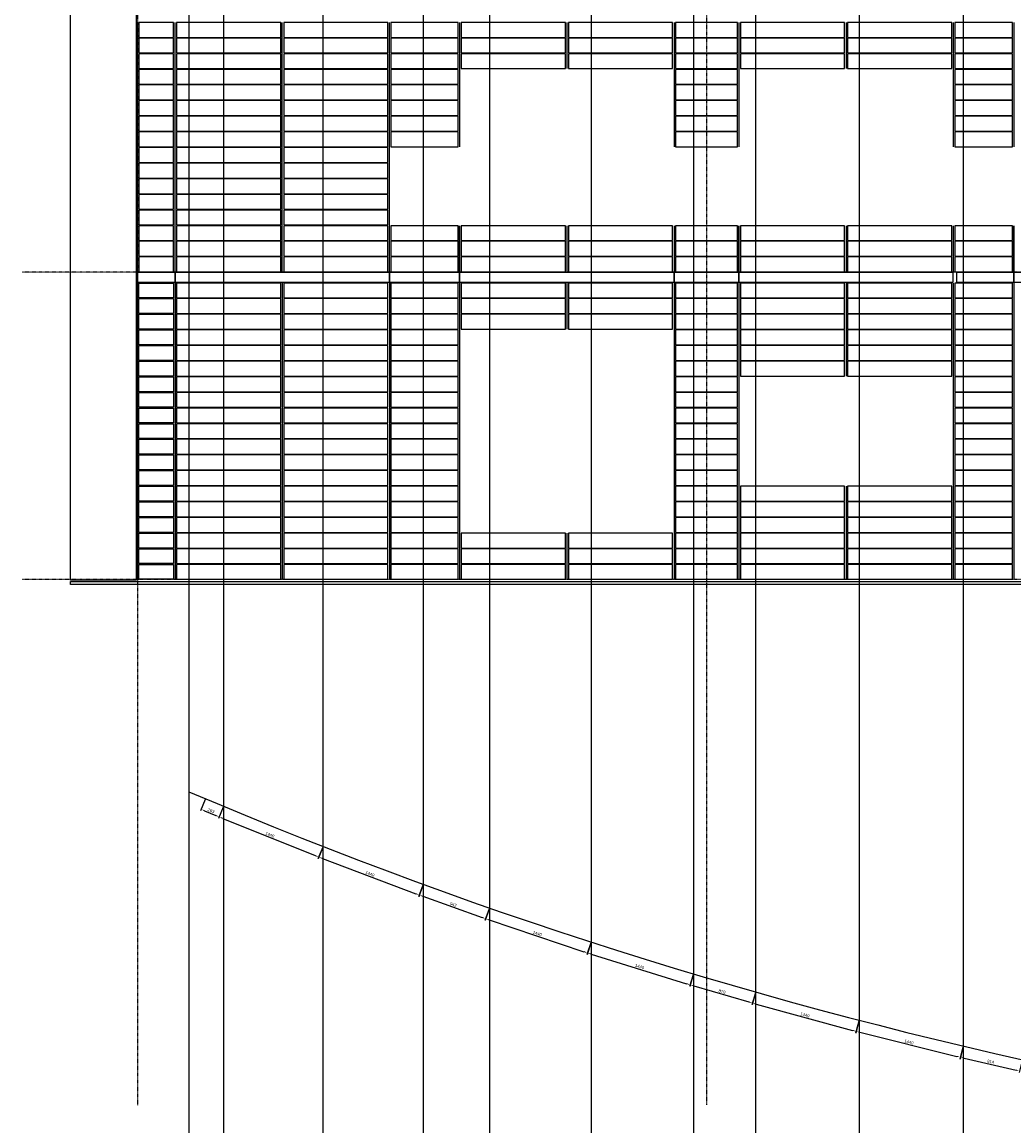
# Model space of a CAD drawing. Header units: millimetres. Extents: x -89870 to 271682, y -14857 to 84958.
# Tile 2 of 31: x -89870 to -76550, y 12583 to 27411. Entities that reach past the tile are written whole.
import ezdxf

# ---------------------------------------------------------------- set-up
doc = ezdxf.new("R2010")
doc.units = ezdxf.units.MM
doc.linetypes.add('DASHDOT', pattern=[25.4, 12.7, -6.35, 0, -6.35])
for name, color, linetype in [('alu uprof', 3, 'Continuous'), ('alu vprof', 3, 'Continuous'), ('hulplijn', 11, 'Continuous'), ('keramiek', 1, 'Continuous'), ('stramien', 1, 'DASHDOT')]:
    doc.layers.add(name, color=color, linetype=linetype)
doc.styles.get("Standard").update_dxf_attribs({"font": 'arial.ttf'})
doc.dimstyles.new('Annotative', dxfattribs={"dimscale": 0, "dimtxt": 2, "dimasz": 2.5, "dimexe": 1.25, "dimexo": 0.625, "dimtad": 1, "dimdec": 0, "dimtxsty": 'Standard', "dimcen": 2.5, "dimadec": 0, "dimazin": 0, "dimtfac": 1, "dimtdec": 0, "dimtmove": 0, "dimatfit": 3, "dimfxl": 1, "dimarcsym": 0})

# ---------------------------------------------------------------- blocks, each defined once
blk = doc.blocks.new('*D324')
at = {"layer": 'alu vprof', "color": 0, "lineweight": -2, "transparency": 16777216}
for p, q in [((-87412, 16966), (-87475, 16814)), ((-87420, 16818), (-87269, 16755)), ((-87169, 16865), (-87233, 16712))]:
    blk.add_line(p, q, dxfattribs=at)
at = {"layer": 'alu vprof', "color": 0, "transparency": 16777216}
for points in [[(-87416, 16825), (-87423, 16810), (-87466, 16837)], [(-87266, 16762), (-87273, 16747), (-87223, 16735)]]:
    blk.add_solid(points, dxfattribs=at)
at = {"layer": 'Defpoints', "color": 0, "transparency": 16777216}
for p in [(-87407, 16978), (-87164, 16876), (-87223, 16735)]:
    blk.add_point(p, dxfattribs=at)
at = {"layer": 'alu vprof', "color": 0, "transparency": 16777216, "insert": (-87332, 16817), "char_height": 40, "attachment_point": 5, "rotation": 337.2701}
blk.add_mtext('263', dxfattribs=at)
blk = doc.blocks.new('*D325')
at = {"layer": 'alu vprof', "color": 0, "lineweight": -2, "transparency": 16777216}
for p, q in [((-87169, 16865), (-87231, 16711)), ((-87175, 16715), (-85933, 16214)), ((-85833, 16326), (-85896, 16172))]:
    blk.add_line(p, q, dxfattribs=at)
at = {"layer": 'alu vprof', "color": 0, "transparency": 16777216}
for points in [[(-87172, 16723), (-87178, 16707), (-87222, 16734)], [(-85929, 16222), (-85936, 16206), (-85886, 16195)]]:
    blk.add_solid(points, dxfattribs=at)
at = {"layer": 'Defpoints', "color": 0, "transparency": 16777216}
for p in [(-87164, 16876), (-85829, 16338), (-85886, 16195)]:
    blk.add_point(p, dxfattribs=at)
at = {"layer": 'alu vprof', "color": 0, "transparency": 16777216, "insert": (-86542, 16495), "char_height": 40, "attachment_point": 5, "rotation": 338.0285}
blk.add_mtext('1440', dxfattribs=at)
blk = doc.blocks.new('*D326')
at = {"layer": 'alu vprof', "color": 0, "lineweight": -2, "transparency": 16777216}
for p, q in [((-85833, 16326), (-85892, 16170)), ((-85836, 16176), (-84583, 15703)), ((-84486, 15817), (-84545, 15662))]:
    blk.add_line(p, q, dxfattribs=at)
at = {"layer": 'alu vprof', "color": 0, "transparency": 16777216}
for points in [[(-85833, 16184), (-85839, 16168), (-85883, 16194)], [(-84580, 15711), (-84585, 15695), (-84536, 15685)]]:
    blk.add_solid(points, dxfattribs=at)
at = {"layer": 'Defpoints', "color": 0, "transparency": 16777216}
for p in [(-85829, 16338), (-84482, 15829), (-84536, 15685)]:
    blk.add_point(p, dxfattribs=at)
at = {"layer": 'alu vprof', "color": 0, "transparency": 16777216, "insert": (-85198, 15970), "char_height": 40, "attachment_point": 5, "rotation": 339.3111}
blk.add_mtext('1440', dxfattribs=at)
blk = doc.blocks.new('*D327')
at = {"layer": 'alu vprof', "color": 0, "lineweight": -2, "transparency": 16777216}
for p, q in [((-84486, 15817), (-84541, 15661)), ((-84486, 15668), (-83692, 15385)), ((-83598, 15500), (-83654, 15344))]:
    blk.add_line(p, q, dxfattribs=at)
at = {"layer": 'alu vprof', "color": 0, "transparency": 16777216}
for points in [[(-84483, 15675), (-84489, 15660), (-84533, 15684)], [(-83690, 15392), (-83695, 15377), (-83645, 15368)]]:
    blk.add_solid(points, dxfattribs=at)
at = {"layer": 'Defpoints', "color": 0, "transparency": 16777216}
for p in [(-84482, 15829), (-83594, 15512), (-83645, 15368)]:
    blk.add_point(p, dxfattribs=at)
at = {"layer": 'alu vprof', "color": 0, "transparency": 16777216, "insert": (-84078, 15557), "char_height": 40, "attachment_point": 5, "rotation": 340.3721}
blk.add_mtext('942', dxfattribs=at)
blk = doc.blocks.new('*D328')
at = {"layer": 'alu vprof', "color": 0, "lineweight": -2, "transparency": 16777216}
for p, q in [((-83598, 15500), (-83651, 15343)), ((-83595, 15350), (-82325, 14924)), ((-82233, 15042), (-82286, 14884))]:
    blk.add_line(p, q, dxfattribs=at)
at = {"layer": 'alu vprof', "color": 0, "transparency": 16777216}
for points in [[(-83593, 15358), (-83598, 15343), (-83643, 15366)], [(-82322, 14932), (-82328, 14916), (-82278, 14908)]]:
    blk.add_solid(points, dxfattribs=at)
at = {"layer": 'Defpoints', "color": 0, "transparency": 16777216}
for p in [(-83594, 15512), (-82229, 15054), (-82278, 14908)]:
    blk.add_point(p, dxfattribs=at)
at = {"layer": 'alu vprof', "color": 0, "transparency": 16777216, "insert": (-82950, 15168), "char_height": 40, "attachment_point": 5, "rotation": 341.4331}
blk.add_mtext('1440', dxfattribs=at)
blk = doc.blocks.new('*D329')
at = {"layer": 'alu vprof', "color": 0, "lineweight": -2, "transparency": 16777216}
for p, q in [((-82232, 15042), (-82282, 14883)), ((-82227, 14892), (-80947, 14494)), ((-80857, 14614), (-80907, 14456))]:
    blk.add_line(p, q, dxfattribs=at)
at = {"layer": 'alu vprof', "color": 0, "transparency": 16777216}
for points in [[(-82224, 14900), (-82229, 14884), (-82274, 14907)], [(-80944, 14502), (-80949, 14486), (-80899, 14479)]]:
    blk.add_solid(points, dxfattribs=at)
at = {"layer": 'Defpoints', "color": 0, "transparency": 16777216}
for p in [(-82229, 15054), (-80854, 14626), (-80899, 14479)]:
    blk.add_point(p, dxfattribs=at)
at = {"layer": 'alu vprof', "color": 0, "transparency": 16777216, "insert": (-81577, 14725), "char_height": 40, "attachment_point": 5, "rotation": 342.7157}
blk.add_mtext('1440', dxfattribs=at)
blk = doc.blocks.new('*D330')
at = {"layer": 'alu vprof', "color": 0, "lineweight": -2, "transparency": 16777216}
for p, q in [((-80857, 14614), (-80904, 14454)), ((-80849, 14464), (-80109, 14248)), ((-80022, 14370), (-80068, 14210))]:
    blk.add_line(p, q, dxfattribs=at)
at = {"layer": 'alu vprof', "color": 0, "transparency": 16777216}
for points in [[(-80846, 14472), (-80851, 14456), (-80897, 14478)], [(-80107, 14256), (-80112, 14240), (-80061, 14234)]]:
    blk.add_solid(points, dxfattribs=at)
at = {"layer": 'Defpoints', "color": 0, "transparency": 16777216}
for p in [(-80854, 14626), (-80018, 14382), (-80061, 14234)]:
    blk.add_point(p, dxfattribs=at)
at = {"layer": 'alu vprof', "color": 0, "transparency": 16777216, "insert": (-80470, 14388), "char_height": 40, "attachment_point": 5, "rotation": 343.7446}
blk.add_mtext('870', dxfattribs=at)
blk = doc.blocks.new('*D331')
at = {"layer": 'alu vprof', "color": 0, "lineweight": -2, "transparency": 16777216}
for p, q in [((-80022, 14370), (-80066, 14208)), ((-80011, 14219), (-78718, 13867)), ((-78632, 13992), (-78676, 13830))]:
    blk.add_line(p, q, dxfattribs=at)
at = {"layer": 'alu vprof', "color": 0, "transparency": 16777216}
for points in [[(-80009, 14227), (-80013, 14211), (-80059, 14232)], [(-78716, 13875), (-78720, 13859), (-78670, 13854)]]:
    blk.add_solid(points, dxfattribs=at)
at = {"layer": 'Defpoints', "color": 0, "transparency": 16777216}
for p in [(-80018, 14382), (-78629, 14004), (-78670, 13854)]:
    blk.add_point(p, dxfattribs=at)
at = {"layer": 'alu vprof', "color": 0, "transparency": 16777216, "insert": (-79356, 14075), "char_height": 40, "attachment_point": 5, "rotation": 344.7734}
blk.add_mtext('1440', dxfattribs=at)
blk = doc.blocks.new('*D332')
at = {"layer": 'alu vprof', "color": 0, "lineweight": -2, "transparency": 16777216}
for p, q in [((-78632, 13992), (-78672, 13829)), ((-78618, 13841), (-77317, 13518)), ((-77234, 13645), (-77275, 13482))]:
    blk.add_line(p, q, dxfattribs=at)
at = {"layer": 'alu vprof', "color": 0, "transparency": 16777216}
for points in [[(-78616, 13849), (-78620, 13833), (-78666, 13853)], [(-77315, 13526), (-77319, 13510), (-77269, 13506)]]:
    blk.add_solid(points, dxfattribs=at)
at = {"layer": 'Defpoints', "color": 0, "transparency": 16777216}
for p in [(-78629, 14004), (-77231, 13657), (-77269, 13506)]:
    blk.add_point(p, dxfattribs=at)
at = {"layer": 'alu vprof', "color": 0, "transparency": 16777216, "insert": (-77959, 13711), "char_height": 40, "attachment_point": 5, "rotation": 346.056}
blk.add_mtext('1440', dxfattribs=at)
blk = doc.blocks.new('*D333')
at = {"layer": 'alu vprof', "color": 0, "lineweight": -2, "transparency": 16777216}
for p, q in [((-77234, 13645), (-77272, 13481)), ((-77217, 13494), (-76521, 13334)), ((-76440, 13462), (-76478, 13299))]:
    blk.add_line(p, q, dxfattribs=at)
at = {"layer": 'alu vprof', "color": 0, "transparency": 16777216}
for points in [[(-77215, 13502), (-77219, 13486), (-77266, 13505)], [(-76519, 13342), (-76523, 13326), (-76473, 13323)]]:
    blk.add_solid(points, dxfattribs=at)
at = {"layer": 'Defpoints', "color": 0, "transparency": 16777216}
for p in [(-77231, 13657), (-76438, 13475), (-76473, 13323)]:
    blk.add_point(p, dxfattribs=at)
at = {"layer": 'alu vprof', "color": 0, "transparency": 16777216, "insert": (-76862, 13446), "char_height": 40, "attachment_point": 5, "rotation": 347.0598}
blk.add_mtext('814', dxfattribs=at)

msp = doc.modelspace()

# ---------------------------------------------------------------- linework, layer by layer
at = {"layer": 'alu uprof'}
for points in [[(-88339.7, 19916.2), (-89219.7, 19916.2), (-89219.7, 38336.2), (-88339.7, 38336.2)], [(-88319.7, 23916.2), (-87815.7, 23916.2), (-87815.7, 24046.2), (-88319.7, 24046.2)], [(-87815.7, 23916.2), (-84935.7, 23916.2), (-84935.7, 24046.2), (-87815.7, 24046.2)], [(-84935.7, 23916.2), (-83993.7, 23916.2), (-83993.7, 24046.2), (-84935.7, 24046.2)], [(-83993.7, 23916.2), (-81113.7, 23916.2), (-81113.7, 24046.2), (-83993.7, 24046.2)], [(-81113.7, 23916.2), (-80243.7, 23916.2), (-80243.7, 24046.2), (-81113.7, 24046.2)], [(-80243.7, 23916.2), (-77363.7, 23916.2), (-77363.7, 24046.2), (-80243.7, 24046.2)], [(-77321.7, 23916.2), (-76549.7, 23916.2), (-76549.7, 24046.2), (-77321.7, 24046.2)], [(-76549.7, 23916.2), (-73669.7, 23916.2), (-73669.7, 24046.2), (-76549.7, 24046.2)], [(-35637.7, 19856.2), (-89219.7, 19856.2), (-89219.7, 19896.2), (-35637.7, 19896.2)]]:
    msp.add_lwpolyline(points, close=True, dxfattribs=at)
at = {"layer": 'alu vprof'}
for points in [[(-88319.7, 24056.2), (-88319.7, 27406.2)], [(-87815.7, 24056.2), (-87815.7, 27406.2)], [(-86375.7, 24056.2), (-86375.7, 27406.2)], [(-84935.7, 24056.2), (-84935.7, 27406.2)], [(-83993.7, 27406.2), (-83993.7, 25736.2)], [(-83993.7, 27406.2), (-83993.7, 25736.2)], [(-82553.7, 27406.2), (-82553.7, 26786.2)], [(-81113.7, 27406.2), (-81113.7, 25736.2)], [(-80243.7, 27406.2), (-80243.7, 25736.2)], [(-80243.7, 27406.2), (-80243.7, 25736.2)], [(-78803.7, 27406.2), (-78803.7, 26786.2)], [(-77363.7, 27406.2), (-77363.7, 25736.2)], [(-76549.7, 27406.2), (-76549.7, 25736.2)], [(-76549.7, 27406.2), (-76549.7, 25736.2)], [(-83993.7, 24676.2), (-83993.7, 24056.2)], [(-83993.7, 24056.2), (-83993.7, 24676.2)], [(-82553.7, 24676.2), (-82553.7, 24056.2)], [(-81113.7, 24676.2), (-81113.7, 24056.2)], [(-80243.7, 24676.2), (-80243.7, 24056.2)], [(-80243.7, 24056.2), (-80243.7, 24676.2)], [(-78803.7, 24676.2), (-78803.7, 24056.2)], [(-77363.7, 24676.2), (-77363.7, 24056.2)], [(-76549.7, 24676.2), (-76549.7, 24056.2)], [(-76549.7, 24056.2), (-76549.7, 24676.2)], [(-88319.7, 23906.2), (-88319.7, 19926.2)], [(-87815.7, 23906.2), (-87815.7, 19926.2)], [(-86375.7, 23906.2), (-86375.7, 19926.2)], [(-84935.7, 23906.2), (-84935.7, 19926.2)], [(-83993.7, 23906.2), (-83993.7, 19926.2)], [(-82553.7, 23906.2), (-82553.7, 23286.2)], [(-81113.7, 23906.2), (-81113.7, 19926.2)], [(-80243.7, 23906.2), (-80243.7, 19926.2)], [(-78803.7, 23906.2), (-78803.7, 22656.2)], [(-77363.7, 23906.2), (-77363.7, 19926.2)], [(-76549.7, 23906.2), (-76549.7, 19926.2)], [(-78803.7, 21176.2), (-78803.7, 19926.2)], [(-82553.7, 20546.2), (-82553.7, 19926.2)]]:
    msp.add_lwpolyline(points, dxfattribs=at)
msp.add_arc((-62428.7, 76262.2), 64331.4, 246.938317, 293.061683, dxfattribs=at)
at = {"layer": 'hulplijn'}
for points in [[(-87628.7, 58899.5), (-87628.7, 2503.7)], [(-87164.2, 58899.5), (-87164.2, 2503.7)], [(-85828.7, 58899.5), (-85828.7, 2503.7)], [(-84481.5, 58899.5), (-84481.5, 2503.7)], [(-83593.9, 58899.5), (-83593.9, 2503.7)], [(-82228.7, 58899.5), (-82228.7, 2503.7)], [(-80853.7, 58899.5), (-80853.7, 2503.7)], [(-80018.3, 58899.5), (-80018.3, 2503.7)], [(-78628.7, 58899.5), (-78628.7, 2503.7)], [(-77231.1, 58899.5), (-77231.1, 2503.7)]]:
    msp.add_lwpolyline(points, dxfattribs=at)
at = {"layer": 'keramiek'}
for points in [[(-88299.7, 27206.2), (-87835.7, 27206.2), (-87835.7, 27406.2), (-88299.7, 27406.2)], [(-87795.7, 27206.2), (-86395.7, 27206.2), (-86395.7, 27406.2), (-87795.7, 27406.2)], [(-86355.7, 27206.2), (-84955.7, 27206.2), (-84955.7, 27406.2), (-86355.7, 27406.2)], [(-84915.7, 27206.2), (-84013.7, 27206.2), (-84013.7, 27406.2), (-84915.7, 27406.2)], [(-83973.7, 27206.2), (-82573.7, 27206.2), (-82573.7, 27406.2), (-83973.7, 27406.2)], [(-82533.7, 27206.2), (-81133.7, 27206.2), (-81133.7, 27406.2), (-82533.7, 27406.2)], [(-81093.7, 27206.2), (-80263.7, 27206.2), (-80263.7, 27406.2), (-81093.7, 27406.2)], [(-80223.7, 27206.2), (-78823.7, 27206.2), (-78823.7, 27406.2), (-80223.7, 27406.2)], [(-78783.7, 27206.2), (-77383.7, 27206.2), (-77383.7, 27406.2), (-78783.7, 27406.2)], [(-77343.7, 27206.2), (-76569.7, 27206.2), (-76569.7, 27406.2), (-77343.7, 27406.2)], [(-88299.7, 26996.2), (-87835.7, 26996.2), (-87835.7, 27196.2), (-88299.7, 27196.2)], [(-87795.7, 26996.2), (-86395.7, 26996.2), (-86395.7, 27196.2), (-87795.7, 27196.2)], [(-86355.7, 26996.2), (-84955.7, 26996.2), (-84955.7, 27196.2), (-86355.7, 27196.2)], [(-84915.7, 26996.2), (-84013.7, 26996.2), (-84013.7, 27196.2), (-84915.7, 27196.2)], [(-83973.7, 26996.2), (-82573.7, 26996.2), (-82573.7, 27196.2), (-83973.7, 27196.2)], [(-82533.7, 26996.2), (-81133.7, 26996.2), (-81133.7, 27196.2), (-82533.7, 27196.2)], [(-81093.7, 26996.2), (-80263.7, 26996.2), (-80263.7, 27196.2), (-81093.7, 27196.2)], [(-80223.7, 26996.2), (-78823.7, 26996.2), (-78823.7, 27196.2), (-80223.7, 27196.2)], [(-78783.7, 26996.2), (-77383.7, 26996.2), (-77383.7, 27196.2), (-78783.7, 27196.2)], [(-77343.7, 26996.2), (-76569.7, 26996.2), (-76569.7, 27196.2), (-77343.7, 27196.2)], [(-88299.7, 26786.2), (-87835.7, 26786.2), (-87835.7, 26986.2), (-88299.7, 26986.2)], [(-87795.7, 26786.2), (-86395.7, 26786.2), (-86395.7, 26986.2), (-87795.7, 26986.2)], [(-86355.7, 26786.2), (-84955.7, 26786.2), (-84955.7, 26986.2), (-86355.7, 26986.2)], [(-84915.7, 26786.2), (-84013.7, 26786.2), (-84013.7, 26986.2), (-84915.7, 26986.2)], [(-83973.7, 26786.2), (-82573.7, 26786.2), (-82573.7, 26986.2), (-83973.7, 26986.2)], [(-82533.7, 26786.2), (-81133.7, 26786.2), (-81133.7, 26986.2), (-82533.7, 26986.2)], [(-81093.7, 26786.2), (-80263.7, 26786.2), (-80263.7, 26986.2), (-81093.7, 26986.2)], [(-80223.7, 26786.2), (-78823.7, 26786.2), (-78823.7, 26986.2), (-80223.7, 26986.2)], [(-78783.7, 26786.2), (-77383.7, 26786.2), (-77383.7, 26986.2), (-78783.7, 26986.2)], [(-77343.7, 26786.2), (-76569.7, 26786.2), (-76569.7, 26986.2), (-77343.7, 26986.2)], [(-88299.7, 26576.2), (-87835.7, 26576.2), (-87835.7, 26776.2), (-88299.7, 26776.2)], [(-87795.7, 26576.2), (-86395.7, 26576.2), (-86395.7, 26776.2), (-87795.7, 26776.2)], [(-86355.7, 26576.2), (-84955.7, 26576.2), (-84955.7, 26776.2), (-86355.7, 26776.2)], [(-84915.7, 26576.2), (-84013.7, 26576.2), (-84013.7, 26776.2), (-84915.7, 26776.2)], [(-81093.7, 26576.2), (-80263.7, 26576.2), (-80263.7, 26776.2), (-81093.7, 26776.2)], [(-77343.7, 26576.2), (-76569.7, 26576.2), (-76569.7, 26776.2), (-77343.7, 26776.2)], [(-88299.7, 26366.2), (-87835.7, 26366.2), (-87835.7, 26566.2), (-88299.7, 26566.2)], [(-87795.7, 26366.2), (-86395.7, 26366.2), (-86395.7, 26566.2), (-87795.7, 26566.2)], [(-86355.7, 26366.2), (-84955.7, 26366.2), (-84955.7, 26566.2), (-86355.7, 26566.2)], [(-84915.7, 26366.2), (-84013.7, 26366.2), (-84013.7, 26566.2), (-84915.7, 26566.2)], [(-81093.7, 26366.2), (-80263.7, 26366.2), (-80263.7, 26566.2), (-81093.7, 26566.2)], [(-77343.7, 26366.2), (-76569.7, 26366.2), (-76569.7, 26566.2), (-77343.7, 26566.2)], [(-88299.7, 26156.2), (-87835.7, 26156.2), (-87835.7, 26356.2), (-88299.7, 26356.2)], [(-87795.7, 26156.2), (-86395.7, 26156.2), (-86395.7, 26356.2), (-87795.7, 26356.2)], [(-86355.7, 26156.2), (-84955.7, 26156.2), (-84955.7, 26356.2), (-86355.7, 26356.2)], [(-84915.7, 26156.2), (-84013.7, 26156.2), (-84013.7, 26356.2), (-84915.7, 26356.2)], [(-81093.7, 26156.2), (-80263.7, 26156.2), (-80263.7, 26356.2), (-81093.7, 26356.2)], [(-77343.7, 26156.2), (-76569.7, 26156.2), (-76569.7, 26356.2), (-77343.7, 26356.2)], [(-88299.7, 25946.2), (-87835.7, 25946.2), (-87835.7, 26146.2), (-88299.7, 26146.2)], [(-87795.7, 25946.2), (-86395.7, 25946.2), (-86395.7, 26146.2), (-87795.7, 26146.2)], [(-86355.7, 25946.2), (-84955.7, 25946.2), (-84955.7, 26146.2), (-86355.7, 26146.2)], [(-84915.7, 25946.2), (-84013.7, 25946.2), (-84013.7, 26146.2), (-84915.7, 26146.2)], [(-81093.7, 25946.2), (-80263.7, 25946.2), (-80263.7, 26146.2), (-81093.7, 26146.2)], [(-77343.7, 25946.2), (-76569.7, 25946.2), (-76569.7, 26146.2), (-77343.7, 26146.2)], [(-88299.7, 25736.2), (-87835.7, 25736.2), (-87835.7, 25936.2), (-88299.7, 25936.2)], [(-87795.7, 25736.2), (-86395.7, 25736.2), (-86395.7, 25936.2), (-87795.7, 25936.2)], [(-86355.7, 25736.2), (-84955.7, 25736.2), (-84955.7, 25936.2), (-86355.7, 25936.2)], [(-84915.7, 25736.2), (-84013.7, 25736.2), (-84013.7, 25936.2), (-84915.7, 25936.2)], [(-81093.7, 25736.2), (-80263.7, 25736.2), (-80263.7, 25936.2), (-81093.7, 25936.2)], [(-77343.7, 25736.2), (-76569.7, 25736.2), (-76569.7, 25936.2), (-77343.7, 25936.2)], [(-88299.7, 25526.2), (-87835.7, 25526.2), (-87835.7, 25726.2), (-88299.7, 25726.2)], [(-87795.7, 25526.2), (-86395.7, 25526.2), (-86395.7, 25726.2), (-87795.7, 25726.2)], [(-86355.7, 25526.2), (-84955.7, 25526.2), (-84955.7, 25726.2), (-86355.7, 25726.2)], [(-88299.7, 25316.2), (-87835.7, 25316.2), (-87835.7, 25516.2), (-88299.7, 25516.2)], [(-87795.7, 25316.2), (-86395.7, 25316.2), (-86395.7, 25516.2), (-87795.7, 25516.2)], [(-86355.7, 25316.2), (-84955.7, 25316.2), (-84955.7, 25516.2), (-86355.7, 25516.2)], [(-88299.7, 25106.2), (-87835.7, 25106.2), (-87835.7, 25306.2), (-88299.7, 25306.2)], [(-87795.7, 25106.2), (-86395.7, 25106.2), (-86395.7, 25306.2), (-87795.7, 25306.2)], [(-86355.7, 25106.2), (-84955.7, 25106.2), (-84955.7, 25306.2), (-86355.7, 25306.2)], [(-88299.7, 24896.2), (-87835.7, 24896.2), (-87835.7, 25096.2), (-88299.7, 25096.2)], [(-87795.7, 24896.2), (-86395.7, 24896.2), (-86395.7, 25096.2), (-87795.7, 25096.2)], [(-86355.7, 24896.2), (-84955.7, 24896.2), (-84955.7, 25096.2), (-86355.7, 25096.2)], [(-88299.7, 24686.2), (-87835.7, 24686.2), (-87835.7, 24886.2), (-88299.7, 24886.2)], [(-87795.7, 24686.2), (-86395.7, 24686.2), (-86395.7, 24886.2), (-87795.7, 24886.2)], [(-86355.7, 24686.2), (-84955.7, 24686.2), (-84955.7, 24886.2), (-86355.7, 24886.2)], [(-88299.7, 24476.2), (-87835.7, 24476.2), (-87835.7, 24676.2), (-88299.7, 24676.2)], [(-87795.7, 24476.2), (-86395.7, 24476.2), (-86395.7, 24676.2), (-87795.7, 24676.2)], [(-86355.7, 24476.2), (-84955.7, 24476.2), (-84955.7, 24676.2), (-86355.7, 24676.2)], [(-84915.7, 24476.2), (-84013.7, 24476.2), (-84013.7, 24676.2), (-84915.7, 24676.2)], [(-83973.7, 24476.2), (-82573.7, 24476.2), (-82573.7, 24676.2), (-83973.7, 24676.2)], [(-82533.7, 24476.2), (-81133.7, 24476.2), (-81133.7, 24676.2), (-82533.7, 24676.2)], [(-81093.7, 24476.2), (-80263.7, 24476.2), (-80263.7, 24676.2), (-81093.7, 24676.2)], [(-80223.7, 24476.2), (-78823.7, 24476.2), (-78823.7, 24676.2), (-80223.7, 24676.2)], [(-78783.7, 24476.2), (-77383.7, 24476.2), (-77383.7, 24676.2), (-78783.7, 24676.2)], [(-77343.7, 24476.2), (-76569.7, 24476.2), (-76569.7, 24676.2), (-77343.7, 24676.2)], [(-88299.7, 24266.2), (-87835.7, 24266.2), (-87835.7, 24466.2), (-88299.7, 24466.2)], [(-87795.7, 24266.2), (-86395.7, 24266.2), (-86395.7, 24466.2), (-87795.7, 24466.2)], [(-86355.7, 24266.2), (-84955.7, 24266.2), (-84955.7, 24466.2), (-86355.7, 24466.2)], [(-84915.7, 24266.2), (-84013.7, 24266.2), (-84013.7, 24466.2), (-84915.7, 24466.2)], [(-83973.7, 24266.2), (-82573.7, 24266.2), (-82573.7, 24466.2), (-83973.7, 24466.2)], [(-82533.7, 24266.2), (-81133.7, 24266.2), (-81133.7, 24466.2), (-82533.7, 24466.2)], [(-81093.7, 24266.2), (-80263.7, 24266.2), (-80263.7, 24466.2), (-81093.7, 24466.2)], [(-80223.7, 24266.2), (-78823.7, 24266.2), (-78823.7, 24466.2), (-80223.7, 24466.2)], [(-78783.7, 24266.2), (-77383.7, 24266.2), (-77383.7, 24466.2), (-78783.7, 24466.2)], [(-77343.7, 24266.2), (-76569.7, 24266.2), (-76569.7, 24466.2), (-77343.7, 24466.2)], [(-88299.7, 24056.2), (-87835.7, 24056.2), (-87835.7, 24256.2), (-88299.7, 24256.2)], [(-87795.7, 24056.2), (-86395.7, 24056.2), (-86395.7, 24256.2), (-87795.7, 24256.2)], [(-86355.7, 24056.2), (-84955.7, 24056.2), (-84955.7, 24256.2), (-86355.7, 24256.2)], [(-84915.7, 24056.2), (-84013.7, 24056.2), (-84013.7, 24256.2), (-84915.7, 24256.2)], [(-83973.7, 24056.2), (-82573.7, 24056.2), (-82573.7, 24256.2), (-83973.7, 24256.2)], [(-82533.7, 24056.2), (-81133.7, 24056.2), (-81133.7, 24256.2), (-82533.7, 24256.2)], [(-81093.7, 24056.2), (-80263.7, 24056.2), (-80263.7, 24256.2), (-81093.7, 24256.2)], [(-80223.7, 24056.2), (-78823.7, 24056.2), (-78823.7, 24256.2), (-80223.7, 24256.2)], [(-78783.7, 24056.2), (-77383.7, 24056.2), (-77383.7, 24256.2), (-78783.7, 24256.2)], [(-77343.7, 24056.2), (-76569.7, 24056.2), (-76569.7, 24256.2), (-77343.7, 24256.2)], [(-87835.7, 23706.2), (-88299.7, 23706.2), (-88299.7, 23906.2), (-87835.7, 23906.2)], [(-87795.7, 23706.2), (-86395.7, 23706.2), (-86395.7, 23906.2), (-87795.7, 23906.2)], [(-86355.7, 23706.2), (-84955.7, 23706.2), (-84955.7, 23906.2), (-86355.7, 23906.2)], [(-84915.7, 23706.2), (-84013.7, 23706.2), (-84013.7, 23906.2), (-84915.7, 23906.2)], [(-83973.7, 23706.2), (-82573.7, 23706.2), (-82573.7, 23906.2), (-83973.7, 23906.2)], [(-82533.7, 23706.2), (-81133.7, 23706.2), (-81133.7, 23906.2), (-82533.7, 23906.2)], [(-81093.7, 23706.2), (-80263.7, 23706.2), (-80263.7, 23906.2), (-81093.7, 23906.2)], [(-80223.7, 23706.2), (-78823.7, 23706.2), (-78823.7, 23906.2), (-80223.7, 23906.2)], [(-78783.7, 23706.2), (-77383.7, 23706.2), (-77383.7, 23906.2), (-78783.7, 23906.2)], [(-77343.7, 23706.2), (-76569.7, 23706.2), (-76569.7, 23906.2), (-77343.7, 23906.2)], [(-87835.7, 23496.2), (-88299.7, 23496.2), (-88299.7, 23696.2), (-87835.7, 23696.2)], [(-87795.7, 23496.2), (-86395.7, 23496.2), (-86395.7, 23696.2), (-87795.7, 23696.2)], [(-86355.7, 23496.2), (-84955.7, 23496.2), (-84955.7, 23696.2), (-86355.7, 23696.2)], [(-84915.7, 23496.2), (-84013.7, 23496.2), (-84013.7, 23696.2), (-84915.7, 23696.2)], [(-83973.7, 23496.2), (-82573.7, 23496.2), (-82573.7, 23696.2), (-83973.7, 23696.2)], [(-82533.7, 23496.2), (-81133.7, 23496.2), (-81133.7, 23696.2), (-82533.7, 23696.2)], [(-81093.7, 23496.2), (-80263.7, 23496.2), (-80263.7, 23696.2), (-81093.7, 23696.2)], [(-80223.7, 23496.2), (-78823.7, 23496.2), (-78823.7, 23696.2), (-80223.7, 23696.2)], [(-78783.7, 23496.2), (-77383.7, 23496.2), (-77383.7, 23696.2), (-78783.7, 23696.2)], [(-77343.7, 23496.2), (-76569.7, 23496.2), (-76569.7, 23696.2), (-77343.7, 23696.2)], [(-87835.7, 23286.2), (-88299.7, 23286.2), (-88299.7, 23486.2), (-87835.7, 23486.2)], [(-87795.7, 23286.2), (-86395.7, 23286.2), (-86395.7, 23486.2), (-87795.7, 23486.2)], [(-86355.7, 23286.2), (-84955.7, 23286.2), (-84955.7, 23486.2), (-86355.7, 23486.2)], [(-84915.7, 23286.2), (-84013.7, 23286.2), (-84013.7, 23486.2), (-84915.7, 23486.2)], [(-83973.7, 23286.2), (-82573.7, 23286.2), (-82573.7, 23486.2), (-83973.7, 23486.2)], [(-82533.7, 23286.2), (-81133.7, 23286.2), (-81133.7, 23486.2), (-82533.7, 23486.2)], [(-81093.7, 23286.2), (-80263.7, 23286.2), (-80263.7, 23486.2), (-81093.7, 23486.2)], [(-80223.7, 23286.2), (-78823.7, 23286.2), (-78823.7, 23486.2), (-80223.7, 23486.2)], [(-78783.7, 23286.2), (-77383.7, 23286.2), (-77383.7, 23486.2), (-78783.7, 23486.2)], [(-77343.7, 23286.2), (-76569.7, 23286.2), (-76569.7, 23486.2), (-77343.7, 23486.2)], [(-87835.7, 23076.2), (-88299.7, 23076.2), (-88299.7, 23276.2), (-87835.7, 23276.2)], [(-87795.7, 23076.2), (-86395.7, 23076.2), (-86395.7, 23276.2), (-87795.7, 23276.2)], [(-86355.7, 23076.2), (-84955.7, 23076.2), (-84955.7, 23276.2), (-86355.7, 23276.2)], [(-84915.7, 23076.2), (-84013.7, 23076.2), (-84013.7, 23276.2), (-84915.7, 23276.2)], [(-81093.7, 23076.2), (-80263.7, 23076.2), (-80263.7, 23276.2), (-81093.7, 23276.2)], [(-80223.7, 23076.2), (-78823.7, 23076.2), (-78823.7, 23276.2), (-80223.7, 23276.2)], [(-78783.7, 23076.2), (-77383.7, 23076.2), (-77383.7, 23276.2), (-78783.7, 23276.2)], [(-77343.7, 23076.2), (-76569.7, 23076.2), (-76569.7, 23276.2), (-77343.7, 23276.2)], [(-87835.7, 22866.2), (-88299.7, 22866.2), (-88299.7, 23066.2), (-87835.7, 23066.2)], [(-87795.7, 22866.2), (-86395.7, 22866.2), (-86395.7, 23066.2), (-87795.7, 23066.2)], [(-86355.7, 22866.2), (-84955.7, 22866.2), (-84955.7, 23066.2), (-86355.7, 23066.2)], [(-84915.7, 22866.2), (-84013.7, 22866.2), (-84013.7, 23066.2), (-84915.7, 23066.2)], [(-81093.7, 22866.2), (-80263.7, 22866.2), (-80263.7, 23066.2), (-81093.7, 23066.2)], [(-80223.7, 22866.2), (-78823.7, 22866.2), (-78823.7, 23066.2), (-80223.7, 23066.2)], [(-78783.7, 22866.2), (-77383.7, 22866.2), (-77383.7, 23066.2), (-78783.7, 23066.2)], [(-77343.7, 22866.2), (-76569.7, 22866.2), (-76569.7, 23066.2), (-77343.7, 23066.2)], [(-87835.7, 22656.2), (-88299.7, 22656.2), (-88299.7, 22856.2), (-87835.7, 22856.2)], [(-87795.7, 22656.2), (-86395.7, 22656.2), (-86395.7, 22856.2), (-87795.7, 22856.2)], [(-86355.7, 22656.2), (-84955.7, 22656.2), (-84955.7, 22856.2), (-86355.7, 22856.2)], [(-84915.7, 22656.2), (-84013.7, 22656.2), (-84013.7, 22856.2), (-84915.7, 22856.2)], [(-81093.7, 22656.2), (-80263.7, 22656.2), (-80263.7, 22856.2), (-81093.7, 22856.2)], [(-80223.7, 22656.2), (-78823.7, 22656.2), (-78823.7, 22856.2), (-80223.7, 22856.2)], [(-78783.7, 22656.2), (-77383.7, 22656.2), (-77383.7, 22856.2), (-78783.7, 22856.2)], [(-77343.7, 22656.2), (-76569.7, 22656.2), (-76569.7, 22856.2), (-77343.7, 22856.2)], [(-87835.7, 22446.2), (-88299.7, 22446.2), (-88299.7, 22646.2), (-87835.7, 22646.2)], [(-87795.7, 22446.2), (-86395.7, 22446.2), (-86395.7, 22646.2), (-87795.7, 22646.2)], [(-86355.7, 22446.2), (-84955.7, 22446.2), (-84955.7, 22646.2), (-86355.7, 22646.2)], [(-84915.7, 22446.2), (-84013.7, 22446.2), (-84013.7, 22646.2), (-84915.7, 22646.2)], [(-81093.7, 22446.2), (-80263.7, 22446.2), (-80263.7, 22646.2), (-81093.7, 22646.2)], [(-77343.7, 22446.2), (-76569.7, 22446.2), (-76569.7, 22646.2), (-77343.7, 22646.2)], [(-87835.7, 22236.2), (-88299.7, 22236.2), (-88299.7, 22436.2), (-87835.7, 22436.2)], [(-87795.7, 22236.2), (-86395.7, 22236.2), (-86395.7, 22436.2), (-87795.7, 22436.2)], [(-86355.7, 22236.2), (-84955.7, 22236.2), (-84955.7, 22436.2), (-86355.7, 22436.2)], [(-84915.7, 22236.2), (-84013.7, 22236.2), (-84013.7, 22436.2), (-84915.7, 22436.2)], [(-81093.7, 22236.2), (-80263.7, 22236.2), (-80263.7, 22436.2), (-81093.7, 22436.2)], [(-77343.7, 22236.2), (-76569.7, 22236.2), (-76569.7, 22436.2), (-77343.7, 22436.2)], [(-87835.7, 22026.2), (-88299.7, 22026.2), (-88299.7, 22226.2), (-87835.7, 22226.2)], [(-87795.7, 22026.2), (-86395.7, 22026.2), (-86395.7, 22226.2), (-87795.7, 22226.2)], [(-86355.7, 22026.2), (-84955.7, 22026.2), (-84955.7, 22226.2), (-86355.7, 22226.2)], [(-84915.7, 22026.2), (-84013.7, 22026.2), (-84013.7, 22226.2), (-84915.7, 22226.2)], [(-81093.7, 22026.2), (-80263.7, 22026.2), (-80263.7, 22226.2), (-81093.7, 22226.2)], [(-77343.7, 22026.2), (-76569.7, 22026.2), (-76569.7, 22226.2), (-77343.7, 22226.2)], [(-87835.7, 21816.2), (-88299.7, 21816.2), (-88299.7, 22016.2), (-87835.7, 22016.2)], [(-87795.7, 21816.2), (-86395.7, 21816.2), (-86395.7, 22016.2), (-87795.7, 22016.2)], [(-86355.7, 21816.2), (-84955.7, 21816.2), (-84955.7, 22016.2), (-86355.7, 22016.2)], [(-84915.7, 21816.2), (-84013.7, 21816.2), (-84013.7, 22016.2), (-84915.7, 22016.2)], [(-81093.7, 21816.2), (-80263.7, 21816.2), (-80263.7, 22016.2), (-81093.7, 22016.2)], [(-77343.7, 21816.2), (-76569.7, 21816.2), (-76569.7, 22016.2), (-77343.7, 22016.2)], [(-87835.7, 21606.2), (-88299.7, 21606.2), (-88299.7, 21806.2), (-87835.7, 21806.2)], [(-87795.7, 21606.2), (-86395.7, 21606.2), (-86395.7, 21806.2), (-87795.7, 21806.2)], [(-86355.7, 21606.2), (-84955.7, 21606.2), (-84955.7, 21806.2), (-86355.7, 21806.2)], [(-84915.7, 21606.2), (-84013.7, 21606.2), (-84013.7, 21806.2), (-84915.7, 21806.2)], [(-81093.7, 21606.2), (-80263.7, 21606.2), (-80263.7, 21806.2), (-81093.7, 21806.2)], [(-77343.7, 21606.2), (-76569.7, 21606.2), (-76569.7, 21806.2), (-77343.7, 21806.2)], [(-87835.7, 21396.2), (-88299.7, 21396.2), (-88299.7, 21596.2), (-87835.7, 21596.2)], [(-87795.7, 21396.2), (-86395.7, 21396.2), (-86395.7, 21596.2), (-87795.7, 21596.2)], [(-86355.7, 21396.2), (-84955.7, 21396.2), (-84955.7, 21596.2), (-86355.7, 21596.2)], [(-84915.7, 21396.2), (-84013.7, 21396.2), (-84013.7, 21596.2), (-84915.7, 21596.2)], [(-81093.7, 21396.2), (-80263.7, 21396.2), (-80263.7, 21596.2), (-81093.7, 21596.2)], [(-77343.7, 21396.2), (-76569.7, 21396.2), (-76569.7, 21596.2), (-77343.7, 21596.2)], [(-87835.7, 21186.2), (-88299.7, 21186.2), (-88299.7, 21386.2), (-87835.7, 21386.2)], [(-87795.7, 21186.2), (-86395.7, 21186.2), (-86395.7, 21386.2), (-87795.7, 21386.2)], [(-86355.7, 21186.2), (-84955.7, 21186.2), (-84955.7, 21386.2), (-86355.7, 21386.2)], [(-84915.7, 21186.2), (-84013.7, 21186.2), (-84013.7, 21386.2), (-84915.7, 21386.2)], [(-81093.7, 21186.2), (-80263.7, 21186.2), (-80263.7, 21386.2), (-81093.7, 21386.2)], [(-77343.7, 21186.2), (-76569.7, 21186.2), (-76569.7, 21386.2), (-77343.7, 21386.2)], [(-87835.7, 20976.2), (-88299.7, 20976.2), (-88299.7, 21176.2), (-87835.7, 21176.2)], [(-87795.7, 20976.2), (-86395.7, 20976.2), (-86395.7, 21176.2), (-87795.7, 21176.2)], [(-86355.7, 20976.2), (-84955.7, 20976.2), (-84955.7, 21176.2), (-86355.7, 21176.2)], [(-84915.7, 20976.2), (-84013.7, 20976.2), (-84013.7, 21176.2), (-84915.7, 21176.2)], [(-81093.7, 20976.2), (-80263.7, 20976.2), (-80263.7, 21176.2), (-81093.7, 21176.2)], [(-80223.7, 20976.2), (-78823.7, 20976.2), (-78823.7, 21176.2), (-80223.7, 21176.2)], [(-78783.7, 20976.2), (-77383.7, 20976.2), (-77383.7, 21176.2), (-78783.7, 21176.2)], [(-77343.7, 20976.2), (-76569.7, 20976.2), (-76569.7, 21176.2), (-77343.7, 21176.2)], [(-87835.7, 20766.2), (-88299.7, 20766.2), (-88299.7, 20966.2), (-87835.7, 20966.2)], [(-87795.7, 20766.2), (-86395.7, 20766.2), (-86395.7, 20966.2), (-87795.7, 20966.2)], [(-86355.7, 20766.2), (-84955.7, 20766.2), (-84955.7, 20966.2), (-86355.7, 20966.2)], [(-84915.7, 20766.2), (-84013.7, 20766.2), (-84013.7, 20966.2), (-84915.7, 20966.2)], [(-81093.7, 20766.2), (-80263.7, 20766.2), (-80263.7, 20966.2), (-81093.7, 20966.2)], [(-80223.7, 20766.2), (-78823.7, 20766.2), (-78823.7, 20966.2), (-80223.7, 20966.2)], [(-78783.7, 20766.2), (-77383.7, 20766.2), (-77383.7, 20966.2), (-78783.7, 20966.2)], [(-77343.7, 20766.2), (-76569.7, 20766.2), (-76569.7, 20966.2), (-77343.7, 20966.2)], [(-87835.7, 20556.2), (-88299.7, 20556.2), (-88299.7, 20756.2), (-87835.7, 20756.2)], [(-87795.7, 20556.2), (-86395.7, 20556.2), (-86395.7, 20756.2), (-87795.7, 20756.2)], [(-86355.7, 20556.2), (-84955.7, 20556.2), (-84955.7, 20756.2), (-86355.7, 20756.2)], [(-84915.7, 20556.2), (-84013.7, 20556.2), (-84013.7, 20756.2), (-84915.7, 20756.2)], [(-81093.7, 20556.2), (-80263.7, 20556.2), (-80263.7, 20756.2), (-81093.7, 20756.2)], [(-80223.7, 20556.2), (-78823.7, 20556.2), (-78823.7, 20756.2), (-80223.7, 20756.2)], [(-78783.7, 20556.2), (-77383.7, 20556.2), (-77383.7, 20756.2), (-78783.7, 20756.2)], [(-77343.7, 20556.2), (-76569.7, 20556.2), (-76569.7, 20756.2), (-77343.7, 20756.2)], [(-87835.7, 20346.2), (-88299.7, 20346.2), (-88299.7, 20546.2), (-87835.7, 20546.2)], [(-87795.7, 20346.2), (-86395.7, 20346.2), (-86395.7, 20546.2), (-87795.7, 20546.2)], [(-86355.7, 20346.2), (-84955.7, 20346.2), (-84955.7, 20546.2), (-86355.7, 20546.2)], [(-84915.7, 20346.2), (-84013.7, 20346.2), (-84013.7, 20546.2), (-84915.7, 20546.2)], [(-83973.7, 20346.2), (-82573.7, 20346.2), (-82573.7, 20546.2), (-83973.7, 20546.2)], [(-82533.7, 20346.2), (-81133.7, 20346.2), (-81133.7, 20546.2), (-82533.7, 20546.2)], [(-81093.7, 20346.2), (-80263.7, 20346.2), (-80263.7, 20546.2), (-81093.7, 20546.2)], [(-80223.7, 20346.2), (-78823.7, 20346.2), (-78823.7, 20546.2), (-80223.7, 20546.2)], [(-78783.7, 20346.2), (-77383.7, 20346.2), (-77383.7, 20546.2), (-78783.7, 20546.2)], [(-77343.7, 20346.2), (-76569.7, 20346.2), (-76569.7, 20546.2), (-77343.7, 20546.2)], [(-87835.7, 20136.2), (-88299.7, 20136.2), (-88299.7, 20336.2), (-87835.7, 20336.2)], [(-87795.7, 20136.2), (-86395.7, 20136.2), (-86395.7, 20336.2), (-87795.7, 20336.2)], [(-86355.7, 20136.2), (-84955.7, 20136.2), (-84955.7, 20336.2), (-86355.7, 20336.2)], [(-84915.7, 20136.2), (-84013.7, 20136.2), (-84013.7, 20336.2), (-84915.7, 20336.2)], [(-83973.7, 20136.2), (-82573.7, 20136.2), (-82573.7, 20336.2), (-83973.7, 20336.2)], [(-82533.7, 20136.2), (-81133.7, 20136.2), (-81133.7, 20336.2), (-82533.7, 20336.2)], [(-81093.7, 20136.2), (-80263.7, 20136.2), (-80263.7, 20336.2), (-81093.7, 20336.2)], [(-80223.7, 20136.2), (-78823.7, 20136.2), (-78823.7, 20336.2), (-80223.7, 20336.2)], [(-78783.7, 20136.2), (-77383.7, 20136.2), (-77383.7, 20336.2), (-78783.7, 20336.2)], [(-77343.7, 20136.2), (-76569.7, 20136.2), (-76569.7, 20336.2), (-77343.7, 20336.2)], [(-87835.7, 19926.2), (-88299.7, 19926.2), (-88299.7, 20126.2), (-87835.7, 20126.2)], [(-87795.7, 19926.2), (-86395.7, 19926.2), (-86395.7, 20126.2), (-87795.7, 20126.2)], [(-86355.7, 19926.2), (-84955.7, 19926.2), (-84955.7, 20126.2), (-86355.7, 20126.2)], [(-84915.7, 19926.2), (-84013.7, 19926.2), (-84013.7, 20126.2), (-84915.7, 20126.2)], [(-83973.7, 19926.2), (-82573.7, 19926.2), (-82573.7, 20126.2), (-83973.7, 20126.2)], [(-82533.7, 19926.2), (-81133.7, 19926.2), (-81133.7, 20126.2), (-82533.7, 20126.2)], [(-81093.7, 19926.2), (-80263.7, 19926.2), (-80263.7, 20126.2), (-81093.7, 20126.2)], [(-80223.7, 19926.2), (-78823.7, 19926.2), (-78823.7, 20126.2), (-80223.7, 20126.2)], [(-78783.7, 19926.2), (-77383.7, 19926.2), (-77383.7, 20126.2), (-78783.7, 20126.2)], [(-77343.7, 19926.2), (-76569.7, 19926.2), (-76569.7, 20126.2), (-77343.7, 20126.2)]]:
    msp.add_lwpolyline(points, close=True, dxfattribs=at)
at = {"layer": 'stramien', "color": 1, "ltscale": 0.5}
for points in [[(-88319.7, 55862.5), (-88319.7, 12860)], [(-80678.7, 55868.7), (-80678.7, 12866.2)], [(-28640.2, 24051.2), (-89869.8, 24051.2)], [(-28640.2, 19921.2), (-89869.8, 19921.2)]]:
    msp.add_lwpolyline(points, dxfattribs=at)

# ---------------------------------------------------------------- dimensions: what is measured, and where the dimension line sits
at = {"layer": 'alu vprof', "color": 1}
for p1, p2, distance, picture, middle in [((-87406.7, 16977.9), (-87164.2, 16876.3), -152.7, '*D324', (-87331.8, 16816.6)), ((-87164.2, 16876.3), (-85828.7, 16337.5), -153.6, '*D325', (-86541.6, 16495)), ((-85828.7, 16337.5), (-84481.5, 15828.7), -153.5, '*D326', (-85197.7, 15970.3)), ((-84481.5, 15828.7), (-83593.9, 15512.2), -153.2, '*D327', (-84078.1, 15557.1)), ((-83593.9, 15512.2), (-82228.7, 15053.6), -153.8, '*D328', (-82949.8, 15168.3)), ((-82228.7, 15053.6), (-80853.7, 14625.8), -153.3, '*D329', (-81577, 14724.8)), ((-80853.7, 14625.8), (-80018.3, 14382.2), -154.1, '*D330', (-80469.9, 14387.7)), ((-80018.3, 14382.2), (-78628.7, 14004), -155.6, '*D331', (-79355.7, 14074.7)), ((-78628.7, 14004), (-77231.1, 13656.9), -155.6, '*D332', (-77959.5, 13711.4)), ((-77231.1, 13656.9), (-76437.7, 13474.6), -155.5, '*D333', (-76861.8, 13446.3))]:
    dim = msp.add_aligned_dim(p1=p1, p2=p2, distance=distance, dimstyle='Annotative', dxfattribs=at)
    dim.commit()
    dim.dimension.update_dxf_attribs({"geometry": picture, "text_midpoint": middle})

doc.saveas('drawing.dxf')
